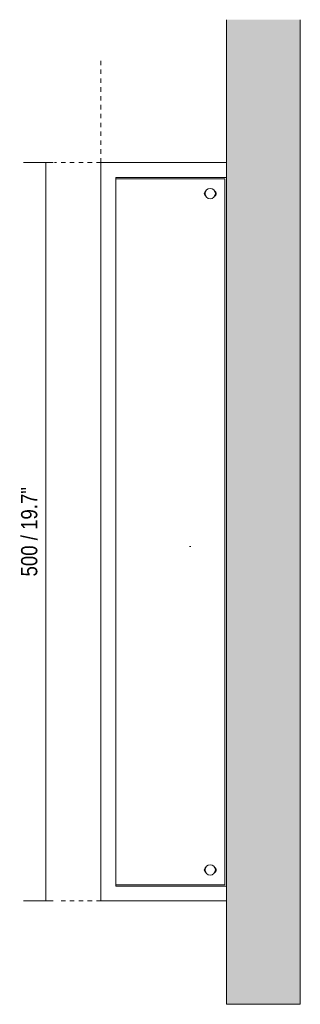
# Model space of a CAD drawing. Header units: millimetres. Extents: x -3409 to -1640, y 303 to 6876.
# Tile 2 of 2: x -3409 to -3219, y 6209 to 6876. Entities that reach past the tile are written whole.
import ezdxf

# ---------------------------------------------------------------- set-up
doc = ezdxf.new("R2010")
doc.units = ezdxf.units.MM
doc.linetypes.add('Dash', pattern=[6, 3, -3])
for name, color, linetype, lineweight in [('Cotas', 7, 'Continuous', 9), ('Cotas-5', 7, 'Continuous', 9), ('Lighthing Fixture Detail Wide Black', 7, 'Continuous', 20), ('Luminarias', 7, 'Continuous', 20), ('Muros', 7, 'Continuous', 9)]:
    doc.layers.add(name, color=color, linetype=linetype, lineweight=lineweight)
doc.layers.add('Lighthing Fixture Dim Grey Dash', color=7, linetype='Dash', lineweight=9, true_color=0xd2d2d2)
doc.styles.add('Arial Narrow', font='ARIALN.TTF', dxfattribs={"height": 11})
doc.dimstyles.new('FARO_-_2_2mm_Arial_Narrow_mm_Inch_Left', dxfattribs={"dimscale": 304.8, "dimtxt": 11.257741, "dimasz": 0, "dimexe": 0.049213, "dimexo": 0.0625, "dimgap": 0.008202, "dimtad": 1, "dimdec": 0, "dimzin": 0, "dimdsep": 46, "dimtxsty": 'Arial Narrow', "dimblk1": 'NONE', "dimblk2": 'NONE', "dimsah": 1, "dimcen": 0.09, "dimadec": 0, "dimazin": 0, "dimtfac": 1, "dimtdec": 4, "dimtix": 1, "dimtmove": 0, "dimatfit": 3, "dimfxl": 0.016404, "dimfxlon": 1, "dimtvp": 1, "dimtolj": 1, "dimtzin": 0, "dimarcsym": 2})

# ---------------------------------------------------------------- blocks, each defined once
blk = doc.blocks.new('63422 - 63422 MILO 500 White wall lamp-633404-Planta_PDF')
at = {"layer": 'Luminarias'}
for p, q in [((-3268.96, 6779.5), (-3353.96, 6779.5)), ((-3353.96, 6779.5), (-3353.96, 6279.5)), ((-3343.96, 6289.5), (-3343.96, 6769.5)), ((-3343.96, 6769.5), (-3268.96, 6769.5)), ((-3269.96, 6768.5), (-3343.96, 6768.5)), ((-3269.96, 6290.5), (-3269.96, 6768.5)), ((-3343.96, 6290.5), (-3269.96, 6290.5)), ((-3268.96, 6289.5), (-3343.96, 6289.5)), ((-3353.96, 6279.5), (-3268.96, 6279.5))]:
    blk.add_line(p, q, dxfattribs=at)
for centre, radius, start, end in [((-3279.96, 6758.5), 3.5, 90, 270), ((-3279.96, 6758.5), 3.5, 270, 90), ((-3281.86, 6758.5), 2.1, 122.79666, 237.20334), ((-3278.06, 6758.5), 2.1, 302.79666, 57.20334), ((-3281.86, 6300.5), 2.1, 122.79666, 237.20334), ((-3279.96, 6300.5), 3.5, 90, 270), ((-3279.96, 6300.5), 3.5, 270, 90), ((-3278.06, 6300.5), 2.1, 302.79666, 57.20334)]:
    blk.add_arc(centre, radius, start, end, dxfattribs=at)
blk = doc.blocks.new('DIMBLOCK1-Planta_PDF')
at = {"layer": 'Cotas-5', "color": 251, "true_color": 0x5b5b5b}
for p, q in [((-3391.31, 6779.5), (-3406.31, 6779.5)), ((-3391.31, 6779.5), (-3391.31, 6279.5)), ((-3391.31, 6779.5), (-3386.31, 6779.5)), ((-3391.31, 6279.5), (-3406.31, 6279.5)), ((-3391.31, 6279.5), (-3386.31, 6279.5))]:
    blk.add_line(p, q, dxfattribs=at)
at = {"layer": 'Cotas-5', "color": 0, "insert": (-3408.02, 6499.21), "char_height": 11, "width": 72.6928, "attachment_point": 1, "rotation": 90, "line_spacing_factor": 0.974696, "style": 'Arial Narrow'}
blk.add_mtext('500 / 19.7"', dxfattribs=at)
blk = doc.blocks.new('_None')

msp = doc.modelspace()

# ---------------------------------------------------------------- hatches: boundary and pattern name
at = {"layer": 'Muros', "true_color": 0xe8e8e8}
msp.add_hatch(color=254, dxfattribs=at).paths.add_polyline_path([(-3268.96, 6209.5), (-3218.96, 6209.5), (-3218.96, 6876.25), (-3268.96, 6876.25), (-3268.96, 6255.13)])

# ---------------------------------------------------------------- linework, layer by layer
at = {"layer": 'Lighthing Fixture Detail Wide Black'}
msp.add_line((-3293.89, 6519.5), (-3293.09, 6519.5), dxfattribs=at)
at = {"layer": 'Lighthing Fixture Dim Grey Dash'}
for p, q in [((-3353.96, 6779.5), (-3353.96, 6849.5)), ((-3353.96, 6779.5), (-3385.28, 6779.5)), ((-3353.96, 6279.5), (-3383.96, 6279.5))]:
    msp.add_line(p, q, dxfattribs=at)
at = {"layer": 'Muros'}
for p, q in [((-3268.96, 6209.5), (-3268.96, 6876.25)), ((-3218.96, 6876.25), (-3218.96, 6209.5)), ((-3218.96, 6209.5), (-3268.96, 6209.5))]:
    msp.add_line(p, q, dxfattribs=at)

# ---------------------------------------------------------------- block references
at = {"layer": 'Luminarias'}
msp.add_blockref('63422 - 63422 MILO 500 White wall lamp-633404-Planta_PDF', (0, 0), dxfattribs=at)

# ---------------------------------------------------------------- dimensions: what is measured, and where the dimension line sits
at = {"layer": 'Cotas', "color": 251, "true_color": 0x5b5b5b}
dim = msp.add_linear_dim(base=(-3391.31, 6279.5), p1=(-3386.31, 6779.5), p2=(-3386.31, 6279.5), angle=90, dimstyle='FARO_-_2_2mm_Arial_Narrow_mm_Inch_Left', override={"dimpost": '<>', "dimfxl": 500}, dxfattribs=at)
dim.commit()
dim.dimension.update_dxf_attribs({"geometry": 'DIMBLOCK1-Planta_PDF', "text_midpoint": (-3400.93, 6529.5)})

doc.saveas('drawing.dxf')
